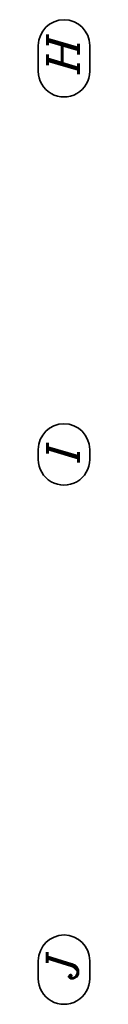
# Model space of a CAD drawing. Header units: millimetres. Extents: x -50 to 85, y 0 to 206.
# Tile 140 of 152: x 36.222 to 36.68, y 127.059 to 135.843. Entities that reach past the tile are written whole.
import ezdxf

# ---------------------------------------------------------------- set-up
doc = ezdxf.new("R2010")
doc.units = ezdxf.units.MM
doc.layers.add('Geschnittene Kanten', color=7, linetype='Continuous', lineweight=20)
doc.styles.add('Italic', font='Italic', dxfattribs={"width": 1.15})

msp = doc.modelspace()

# ---------------------------------------------------------------- linework, layer by layer
at = {"layer": 'Geschnittene Kanten', "color": 2, "linetype": 'Continuous', "lineweight": 35}
for p, q in [((36.2218491, 135.6136185), (36.2218425, 135.3824197)), ((36.6801825, 135.6136052), (36.6801758, 135.3824064)), ((36.2217612, 132.0087641), (36.2217586, 131.9198176)), ((36.6800945, 132.0087509), (36.680092, 131.9198043)), ((36.2218471, 127.4484151), (36.2218425, 127.2883423)), ((36.6801805, 127.4484018), (36.6801758, 127.2883291))]:
    msp.add_line(p, q, dxfattribs=at)
for centre, start, end in [((36.4510158, 135.6136118), 359.99834442, 179.99834442), ((36.4510092, 135.382413), 179.99834442, 359.99834442), ((36.4509279, 132.0087575), 359.99834442, 179.99834442), ((36.4509253, 131.9198109), 179.99834442, 359.99834442), ((36.4510138, 127.4484085), 359.99834442, 179.99834442), ((36.4510092, 127.2883357), 179.99834442, 359.99834442)]:
    msp.add_arc(centre, 0.2291667, start, end, dxfattribs=at)

# ---------------------------------------------------------------- texts
at = {"layer": 'Geschnittene Kanten', "color": 2, "lineweight": 35, "style": 'Italic', "width": 1.15}
for s, p in [('H', (36.5793417, 135.3571533)), ('I', (36.5792578, 131.8912072)), ('J', (36.5746672, 127.2799886))]:
    msp.add_text(s, height=0.275, rotation=89.99834277, dxfattribs=at).set_placement(p)

doc.saveas('drawing.dxf')
